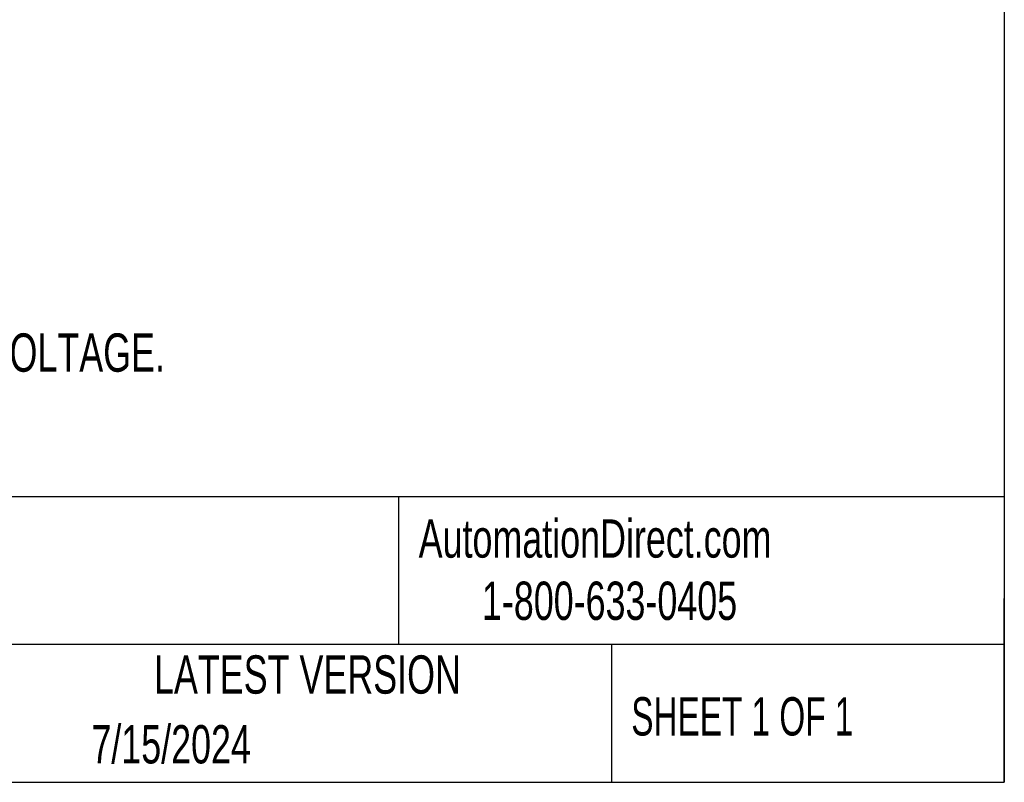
# Model space of a CAD drawing. Header units: inches. Extents: x 4 to 172, y 4 to 132.
# Tile 17 of 40: x 138 to 172, y 4 to 31. Entities that reach past the tile are written whole.
import ezdxf

# ---------------------------------------------------------------- set-up
doc = ezdxf.new("R2010")
doc.units = ezdxf.units.IN
doc.header["$LTSCALE"] = 16
doc.header["$MEASUREMENT"] = 0
doc.layers.add('TEXT', color=140, linetype='Continuous', lineweight=25)
doc.styles.add('SLDTEXTSTYLE0', font='TXT', dxfattribs={"width": 0.7})
doc.styles.add('SLDTEXTSTYLE1', font='TXT', dxfattribs={"width": 0.65})

msp = doc.modelspace()

# ---------------------------------------------------------------- linework, layer by layer
at = {"layer": 'TEXT'}
for p, q in [((172, 132), (172, 4)), ((172, 13.938), (4, 13.938)), ((150.914, 13.938), (150.914, 8.8)), ((172, 4), (172, 10.4)), ((172, 8.8), (4, 8.8)), ((158.33, 8.8), (158.33, 4)), ((4, 4), (172, 4))]:
    msp.add_line(p, q, dxfattribs=at)

# ---------------------------------------------------------------- texts
for s, insert, char_height, attachment_point, style in [('3.8 GPM, 3000 PSI, 20 GAL RESERVOIR, 7-1/2HP, 230/460 VAC OPERATING VOLTAGE.', (91.737, 19.621), 1.33333, 1, 'SLDTEXTSTYLE0'), ('AutomationDirect.com', (151.619, 13.151), 1.33333, 1, 'SLDTEXTSTYLE0'), ('1-800-633-0405', (153.821, 10.984), 1.33333, 1, 'SLDTEXTSTYLE0'), ('LATEST VERSION', (147.749, 8.418), 1.33333, 2, 'SLDTEXTSTYLE0'), ('SHEET 1 OF 1', (159.018, 6.962), 1.33333, 1, 'SLDTEXTSTYLE1'), ('7/15/2024', (140.229, 5.99), 1.3333, 1, 'SLDTEXTSTYLE0')]:
    msp.add_mtext(s, dxfattribs=dict(at, insert=insert, char_height=char_height, attachment_point=attachment_point, style=style))

doc.saveas('drawing.dxf')
